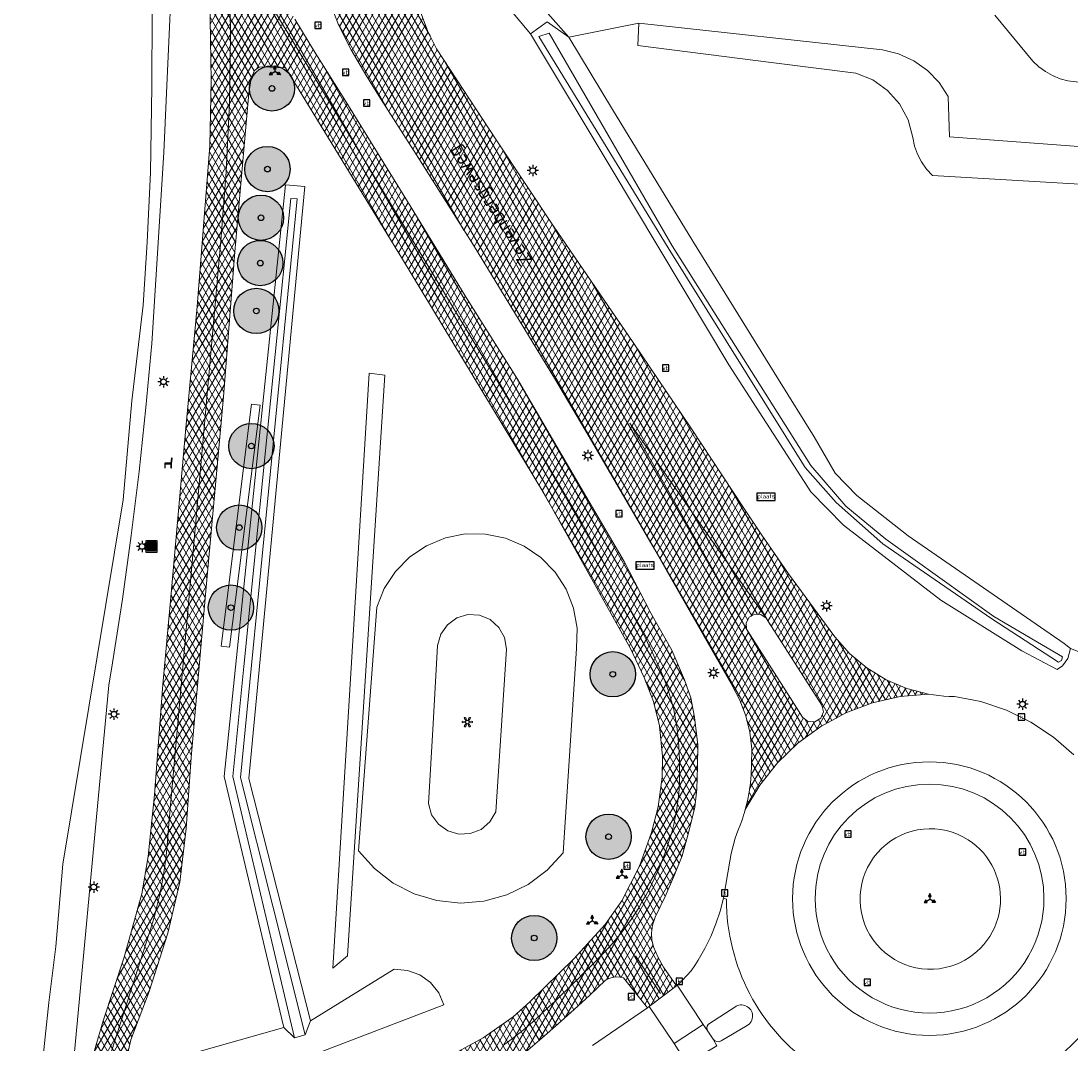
# Model space of a CAD drawing. Header units: metres. Extents: x 101608 to 104514, y 400798 to 405846.
# Tile 3 of 112: x 104313 to 104405, y 400854 to 400944. Entities that reach past the tile are written whole.
import ezdxf
from ezdxf.enums import TextEntityAlignment as Align

# ---------------------------------------------------------------- set-up
doc = ezdxf.new("R2010")
doc.units = ezdxf.units.M
for name, color, linetype, lineweight in [('B-WE-GR-BEPLANTING_CULTUUR_HEESTERS-GV', 90, 'Continuous', 18), ('B-WE-GR-BOOM-A', 63, 'Continuous', 25), ('B-WE-GR-BOOM-S', 90, 'Continuous', 25), ('B-WE-GR-GRAS-GV', 60, 'Continuous', 13), ('B-WE-IE-KUNSTOBJECT-S', 7, 'Continuous', 25), ('B-WE-IE-MEUBILAIR_WEGMEUBILAIR-S', 7, 'Continuous', 25), ('B-WE-IE-MEUBILAIR_WEGMEUBILAIR_VERKEERSBORD-S', 7, 'Continuous', 25), ('B-WE-KL-ET_LS_OV_LICHTMAST-S', 190, 'Continuous', 25), ('B-WE-OG-TERREIN_CULTUURSCHEIDING-GV', 7, 'Continuous', 18), ('B-WE-OG-TERREIN_ERF-GV', 7, 'Continuous', 18), ('B-WE-OG-TOPOGRAFIE-T18', 7, 'Continuous', 18), ('B-WE-OG-WATER_GREPPEL-GV', 160, 'Continuous', 18), ('B-WE-OG-WATER_MEER-GV', 140, 'Continuous', 18), ('B-WE-OG-WATER_SLOOT-GV', 120, 'Continuous', 18), ('B-WE-RI-GWA_KOLK-S', 30, 'Continuous', 25), ('B-WE-VH-GESLOTENVERHARDING_ASFALT-A-500', 12, 'Continuous', 18), ('B-WE-VH-KANTVERHARDING-G', 60, 'Continuous', 18), ('B-WE-VH-VERHARDING_GESLOTEN-GV', 252, 'Continuous', 18), ('B-WE-VH-VERHARDING_OPEN-GV', 252, 'Continuous', 18), ('B-WE-VW-MARKERING_PICTOGRAM-G', 7, 'Continuous', 18)]:
    doc.layers.add(name, color=color, linetype=linetype, lineweight=lineweight)
doc.styles.add('NLCS-ISO', font='NLCS-ISO.ttf')
doc.styles.add('NLCS-ISO-ANNOTATIVE-T25', font='NLCS-ISO.ttf', dxfattribs={"height": 2.5})
pattern_1 = [(60, (0, 0), (-0.4330127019, 0.25), []), (120, (0, 0), (-0.4330127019, -0.25), [])]

# ---------------------------------------------------------------- blocks, each defined once
blk = doc.blocks.new('SIE-WEG_AFVALBAK-SO')
at = {"linetype": 'ByBlock', "lineweight": -2}
h = blk.add_hatch(color=0, dxfattribs=at)
h.dxf.hatch_style = 1
h.paths.add_polyline_path([(-1.5, -1.5), (1.5, -1.5), (1.5, 1.5), (-1.5, 1.5)])
at = {"color": 0, "linetype": 'ByBlock', "lineweight": -2}
for points in [[(-2, -2), (2, -2), (2, 2), (-2, 2)], [(-1.5, -1.5), (1.5, -1.5), (1.5, 1.5), (-1.5, 1.5)]]:
    blk.add_lwpolyline(points, close=True, dxfattribs=at)
blk = doc.blocks.new('SIE-WEG_VERKEERSBORD-SO')
at = {"color": 0, "linetype": 'ByBlock', "lineweight": -2}
blk.add_lwpolyline([(-1.125, -1.125), (1.125, -1.125), (1.125, 1.125), (-1.125, 1.125)], close=True, dxfattribs=at)
at = {"color": 0, "linetype": 'ByBlock', "lineweight": -2, "style": 'NLCS-ISO'}
blk.add_text('vb', height=1.5, dxfattribs=at).set_placement((0, 0), align=Align.MIDDLE_CENTER)
blk = doc.blocks.new('SIE-WEG_VERKEERSBORD_WEGWIJZER-SO')
at = {"linetype": 'ByBlock', "lineweight": -2}
h = blk.add_hatch(color=0, dxfattribs=at)
h.dxf.hatch_style = 1
h.paths.add_polyline_path([(0.5, 1), (0, 2), (-0.5, 1)])
h = blk.add_hatch(color=0, dxfattribs=at)
h.dxf.hatch_style = 1
h.paths.add_polyline_path([(-1.38, -0.22), (-2, -1.15), (-0.88, -1.09)])
h = blk.add_hatch(color=0, dxfattribs=at)
h.dxf.hatch_style = 1
h.paths.add_polyline_path([(1.38, -0.22), (2, -1.15), (0.88, -1.09)])
at = {"color": 0, "linetype": 'ByBlock', "lineweight": -2}
for points in [[(-1.13, -0.65), (0, 0)], [(0, 1), (0, 0)], [(1.13, -0.65), (0, 0)]]:
    blk.add_lwpolyline(points, dxfattribs=at)
for points in [[(0.5, 1), (0, 2), (-0.5, 1)], [(-1.38, -0.22), (-2, -1.15), (-0.88, -1.09)], [(1.38, -0.22), (2, -1.15), (0.88, -1.09)]]:
    blk.add_lwpolyline(points, close=True, dxfattribs=at)
blk = doc.blocks.new('SIE-WEG_VERKEERSBORD_PLAATSNAAM-SO')
at = {"color": 0, "linetype": 'ByBlock', "lineweight": -2}
blk.add_lwpolyline([(-3.25, -1.25), (3.25, -1.25), (3.25, 1.25), (-3.25, 1.25)], close=True, dxfattribs=at)
at = {"color": 0, "linetype": 'ByBlock', "lineweight": -2, "style": 'NLCS-ISO'}
blk.add_text('plaats', height=1.5, dxfattribs=at).set_placement((0, 0.21), align=Align.MIDDLE_CENTER)
blk = doc.blocks.new('SKL-ET_OV_LICHTMAST-SO')
at = {"color": 0, "linetype": 'ByBlock', "lineweight": -2}
for points in [[(-1.25, 0), (-2, 0)], [(-1.41, 1.41), (-0.88, 0.88)], [(0, 2), (0, 1.25)], [(0.88, 0.88), (1.41, 1.41)], [(2, 0), (1.25, 0)], [(-1.41, -1.41), (-0.88, -0.88)], [(0, -1.25), (0, -2)], [(0.88, -0.88), (1.41, -1.41)]]:
    blk.add_lwpolyline(points, dxfattribs=at)
blk.add_circle((0, 0), 1, dxfattribs=at)
blk = doc.blocks.new('SRI-KOLK-SO')
at = {"color": 0, "linetype": 'ByBlock', "lineweight": -2}
blk.add_lwpolyline([(-1.125, -1.125), (1.125, -1.125), (1.125, 1.125), (-1.125, 1.125)], close=True, dxfattribs=at)
at = {"color": 0, "linetype": 'ByBlock', "lineweight": -2, "style": 'NLCS-ISO'}
blk.add_text('k', height=1.5, dxfattribs=at).set_placement((0, 0), align=Align.MIDDLE_CENTER)
blk = doc.blocks.new('SIE-KUNSTOBJECT-SO')
at = {"color": 0, "linetype": 'ByBlock', "lineweight": 18, "flags": 128}
blk.add_lwpolyline([(0.27, -0.73, 0.700208), (-0.27, -0.73), (-0.56, -1.53, -1), (-1.05, -1.25), (-0.5, -0.6, 0.700208), (-0.77, -0.13), (-1.6, -0.28, -1), (-1.6, 0.28), (-0.77, 0.13, 0.700208), (-0.5, 0.6), (-1.05, 1.25, -1), (-0.56, 1.53), (-0.27, 0.73, 0.700208), (0.27, 0.73), (0.56, 1.53, -1), (1.05, 1.25), (0.5, 0.6, 0.700208), (0.77, 0.13), (1.6, 0.28, -1), (1.6, -0.28), (0.77, -0.13, 0.700208), (0.5, -0.6), (1.05, -1.25, -1), (0.56, -1.53)], format="xyb", close=True, dxfattribs=at)
blk = doc.blocks.new('SIE-WEG_ZITBANK-SO')
at = {"color": 0, "linetype": 'ByBlock', "lineweight": -2}
blk.add_lwpolyline([(-0.91, -1.63), (-0.91, -0.2), (1.09, -0.2), (1.09, -1.63), (1.29, -1.63), (1.29, -0.21), (1.54, 1.78), (1.33, 1.78), (1.11, 0), (-1.11, 0), (-1.11, -1.63)], close=True, dxfattribs=at)
blk = doc.blocks.new('SGR-BOOM_01-SO')
at = {"layer": 'B-WE-GR-BOOM-A'}
h = blk.add_hatch(color=256, dxfattribs=at)
h.dxf.hatch_style = 1
edge = h.paths.add_edge_path()
edge.add_arc((0, 0), 2, 0, 360)
at = {"color": 0, "linetype": 'ByBlock', "lineweight": -2}
for radius in [2, 0.25]:
    blk.add_circle((0, 0), radius, dxfattribs=at)

msp = doc.modelspace()

# ---------------------------------------------------------------- hatches: boundary and pattern name
at = {"layer": 'B-WE-VH-GESLOTENVERHARDING_ASFALT-A-500'}
h = msp.add_hatch(dxfattribs=at)
h.set_pattern_fill('AVH-ASFALT-SOD', color=256, scale=0.5, pattern_type=2)
h.set_pattern_definition(pattern_1)
h.paths.add_polyline_path([(104332.446, 400972.314), (104332.7, 400978.804), (104329.346, 400979.141), (104329.233, 400976.799), (104329.094, 400971.835), (104328.919, 400966.967), (104329.048, 400956.721), (104329.297, 400946.013), (104329.41, 400938.692), (104329.297, 400932.958), (104328.176, 400918.776), (104327.168, 400908.029), (104325.844, 400893.113), (104325.155, 400885.385), (104324.401, 400875.644), (104323.842, 400870.201), (104323.284, 400866.905), (104321.727, 400861.338), (104319.886, 400855.699), (104318.893, 400852.279), (104321.673, 400851.173), (104322.313, 400854.029), (104323.946, 400858.29), (104325.59, 400863.438), (104326.662, 400867.957), (104327.199, 400872.691), (104327.638, 400878.955), (104328.907, 400893.354), (104330.512, 400910.785), (104331.51, 400923.605), (104332.733, 400937.593), (104332.951, 400938.915), (104333.229, 400939.605), (104333.66, 400939.904), (104333.93, 400939.938), (104335.98, 400939.854), (104346.218, 400923.085), (104358.78, 400902.278), (104366.441, 400888.563), (104367.646, 400886.016), (104368.476, 400883.899), (104368.99, 400881.761), (104369.276, 400879.034), (104369.231, 400877.207), (104368.894, 400874.604), (104368.307, 400872.335), (104367.236, 400869.36), (104365.683, 400866.291), (104364.21, 400864.2), (104361.435, 400861.188), (104357.544, 400857.389), (104356.068, 400856.066), (104353.434, 400854.207), (104349.727, 400852.163), (104345.553, 400850.316), (104341.012, 400848.48), (104336.549, 400846.938), (104332.971, 400845.972), (104329.005, 400845.208), (104323.178, 400844.383), (104323.561, 400841.123), (104326.533, 400841.628), (104329.494, 400842.195), (104332.442, 400842.825), (104335.376, 400843.517), (104338.295, 400844.27), (104341.169, 400845.239), (104344.01, 400846.301), (104346.815, 400847.454), (104349.582, 400848.697), (104352.307, 400850.029), (104353.323, 400850.533), (104354.318, 400851.078), (104355.29, 400851.662), (104356.238, 400852.286), (104357.16, 400852.947), (104358.607, 400854.179), (104360.04, 400855.429), (104361.457, 400856.696), (104362.86, 400857.98), (104364.246, 400859.281), (104364.538, 400859.438), (104364.853, 400859.54), (104365.181, 400859.585), (104365.512, 400859.571), (104365.835, 400859.498), (104367.93, 400856.861), (104368.093, 400856.983), (104370.491, 400858.784), (104369.35, 400860.44), (104368.875, 400861.298), (104368.48, 400862.246), (104368.317, 400862.868), (104368.291, 400863.431), (104368.392, 400864.14), (104368.615, 400864.859), (104369.503, 400866.686), (104370.332, 400868.592), (104371.004, 400870.272), (104371.598, 400872.421), (104372.124, 400874.577), (104372.29, 400876.164), (104372.37, 400878.166), (104372.371, 400880.069), (104372.087, 400882.526), (104371.754, 400884.218), (104371.208, 400885.802), (104370.083, 400888.424), (104368.243, 400891.692), (104365.874, 400896.251), (104362.801, 400901.521), (104359.681, 400906.865), (104356.452, 400912.352), (104351.945, 400919.576), (104347.225, 400927.269), (104344.338, 400931.959), (104341.3, 400936.878), (104338.655, 400941.067), (104336.793, 400944.13), (104335.322, 400946.946), (104334.097, 400949.722), (104333.214, 400952.127), (104332.757, 400953.438), (104332.592, 400954.427), (104332.407, 400955.378), (104332.295, 400956.872), (104332.217, 400962.007), (104332.31, 400967.199)])
h = msp.add_hatch(dxfattribs=at)
h.set_pattern_fill('AVH-ASFALT-SOD', color=256, scale=0.5, pattern_type=2)
h.set_pattern_definition(pattern_1)
h.paths.add_polyline_path([(104383.319, 400883.585), (104383.473, 400882.989), (104383.246, 400882.416), (104382.725, 400882.088), (104382.11, 400882.13), (104381.639, 400882.527), (104380.567, 400884.199), (104376.798, 400890.097), (104376.696, 400890.304), (104376.664, 400890.853), (104376.93, 400891.334), (104377.412, 400891.598), (104377.961, 400891.564), (104378.406, 400891.242)], flags=16)
h.paths.add_polyline_path([(104354.566, 400933.495), (104349.32, 400941.523), (104348.556, 400943.062), (104347.824, 400945.013), (104347.215, 400947.068), (104346.662, 400949.123), (104346.194, 400951.177), (104345.814, 400953.195), (104345.591, 400955.033), (104345.499, 400956.54), (104345.482, 400957.888), (104346, 400964.928), (104346.453, 400970.865), (104347.096, 400977.356), (104346.821, 400977.384), (104343.987, 400977.669), (104340.936, 400977.976), (104340.694, 400978), (104339.24, 400963.742), (104338.745, 400957.325), (104338.482, 400952.317), (104338.57, 400950.908), (104338.884, 400949.016), (104339.314, 400947.365), (104339.895, 400945.65), (104340.668, 400943.65), (104341.782, 400941.429), (104343.064, 400939.23), (104344.378, 400937.126), (104347.746, 400931.836), (104352.567, 400924.174), (104359.832, 400912.309), (104362.792, 400907.269), (104368.55, 400897.34), (104370.336, 400894.238), (104375.412, 400885.309), (104376.097, 400884), (104376.618, 400882.618), (104376.968, 400881.183), (104377.141, 400879.716), (104377.135, 400878.239), (104377.097, 400877.455), (104377.021, 400876.673), (104376.908, 400875.896), (104376.758, 400875.125), (104376.571, 400874.362), (104377.852, 400876.519), (104379.411, 400878.484), (104381.221, 400880.221), (104383.249, 400881.698), (104385.456, 400882.889), (104387.805, 400883.771), (104390.25, 400884.329), (104392.749, 400884.553), (104390.828, 400885.049), (104389.002, 400885.823), (104387.311, 400886.859), (104385.791, 400888.134), (104384.477, 400889.62), (104380.38, 400895.171), (104378.042, 400898.577), (104376.381, 400901.057), (104371.778, 400908.068), (104366.687, 400915.577), (104359.646, 400925.848)])

# ---------------------------------------------------------------- linework, layer by layer
at = {"layer": 'B-WE-GR-BEPLANTING_CULTUUR_HEESTERS-GV', "flags": 128}
msp.add_lwpolyline([(104415.624, 400929.013), (104393.098, 400930.347), (104392.573, 400930.907), (104392.129, 400931.533), (104391.775, 400932.214), (104391.516, 400932.936), (104391.357, 400933.687), (104390.951, 400935.237), (104390.197, 400936.65), (104389.136, 400937.85), (104387.825, 400938.771), (104386.336, 400939.363), (104379.084, 400940.282), (104367.082, 400941.805), (104367.176, 400943.777), (104360.983, 400942.536), (104364.838, 400936.161), (104371.941, 400924.525), (104379.504, 400912.333), (104382.648, 400907.254), (104384.519, 400904.05), (104386.434, 400902.09), (104390.944, 400898.517), (104404.731, 400889.018), (104405.284, 400888.569), (104412.991, 400885.515)], dxfattribs=at)
at = {"layer": 'B-WE-GR-BEPLANTING_CULTUUR_HEESTERS-GV'}
for points in [[(104396.255, 400871.687, 1.565907), (104394.736, 400860.534)], [(104394.736, 400860.534, 0.638673), (104396.255, 400871.687)]]:
    msp.add_lwpolyline(points, format="xyb", dxfattribs=at)
at = {"layer": 'B-WE-GR-GRAS-GV', "flags": 128}
msp.add_lwpolyline([(104398.622, 400944.484), (104401.96, 400940.421), (104402.487, 400939.928), (104403.069, 400939.504), (104403.7, 400939.153), (104404.368, 400938.882), (104405.064, 400938.695), (104463.075, 400931.69)], dxfattribs=at)
at = {"layer": 'B-WE-OG-TERREIN_CULTUURSCHEIDING-GV', "flags": 128}
for points in [[(104325.999, 400949.263), (104325.57, 400939.587), (104325.25, 400932.38), (104324.189, 400915.513), (104323.661, 400909.854), (104323.05, 400904.203), (104322.355, 400898.563), (104321.576, 400892.933), (104320.713, 400887.315), (104320.39, 400885.34), (104316.591, 400844.785)], [(104318.893, 400852.279), (104319.886, 400855.699), (104321.727, 400861.338), (104323.284, 400866.905), (104323.842, 400870.201), (104324.401, 400875.644), (104325.155, 400885.385), (104325.844, 400893.113), (104327.168, 400908.029), (104328.176, 400918.776), (104329.297, 400932.958), (104329.41, 400938.692), (104329.297, 400946.013)], [(104349.727, 400852.163), (104353.434, 400854.207), (104356.068, 400856.066), (104357.544, 400857.389), (104361.435, 400861.188), (104364.21, 400864.2), (104365.683, 400866.291), (104367.236, 400869.36), (104368.307, 400872.335), (104368.894, 400874.604), (104369.231, 400877.207), (104369.276, 400879.034), (104368.99, 400881.761), (104368.476, 400883.899), (104367.646, 400886.016), (104366.441, 400888.563), (104358.78, 400902.278), (104346.218, 400923.085), (104335.98, 400939.854), (104333.93, 400939.938), (104333.66, 400939.904), (104333.229, 400939.605), (104332.951, 400938.915), (104332.733, 400937.593), (104331.51, 400923.605), (104330.512, 400910.785), (104328.907, 400893.354), (104327.638, 400878.955), (104327.199, 400872.691), (104326.662, 400867.957), (104325.59, 400863.438), (104323.946, 400858.29), (104322.313, 400854.029), (104321.673, 400851.173)], [(104321.826, 400851.143), (104335.843, 400855.102), (104334.315, 400861.514), (104330.56, 400877.275), (104335.982, 400929.5), (104337.689, 400929.378), (104333.978, 400890.111), (104332.747, 400877.094), (104338.172, 400855.714), (104345.584, 400860.26), (104346.74, 400860.162), (104347.83, 400859.761), (104348.774, 400859.086), (104349.505, 400858.186), (104349.972, 400857.123), (104331.112, 400849.917)]]:
    msp.add_lwpolyline(points, dxfattribs=at)
for points in [[(104337.689, 400929.378), (104335.982, 400929.5), (104330.56, 400877.275), (104334.315, 400861.514), (104335.843, 400855.102), (104336.775, 400854.212), (104335.009, 400861.675), (104331.317, 400877.276), (104332.293, 400886.988), (104336.443, 400928.304), (104337.002, 400928.276), (104332.007, 400877.194), (104337.725, 400854.468), (104338.172, 400855.714), (104332.747, 400877.094), (104333.978, 400890.111)], [(104332.007, 400877.194), (104337.002, 400928.276), (104336.443, 400928.304), (104332.293, 400886.988), (104331.317, 400877.276), (104335.009, 400861.675), (104336.775, 400854.212), (104337.725, 400854.468)], [(104343.373, 400912.89), (104344.743, 400912.699), (104341.445, 400861.457), (104340.149, 400860.359)], [(104331.047, 400888.688), (104330.308, 400888.781), (104332.989, 400910.143), (104333.728, 400910.05)], [(104333.728, 400910.05), (104332.989, 400910.143), (104330.308, 400888.781), (104331.047, 400888.688)], [(104344.033, 400892.221), (104344.704, 400893.884), (104345.69, 400895.381), (104346.952, 400896.655), (104348.44, 400897.654), (104350.097, 400898.34), (104351.856, 400898.685), (104353.649, 400898.676), (104355.405, 400898.314), (104357.055, 400897.611), (104358.533, 400896.597), (104359.783, 400895.312), (104360.754, 400893.804), (104361.408, 400892.135), (104361.72, 400890.369), (104361.677, 400888.577), (104360.495, 400870.534), (104359.077, 400868.997), (104357.4, 400867.748), (104355.52, 400866.831), (104353.504, 400866.276), (104351.42, 400866.103), (104349.34, 400866.318), (104347.335, 400866.914), (104345.475, 400867.87), (104343.823, 400869.152), (104342.437, 400870.718)], [(104360.495, 400870.534), (104361.677, 400888.577), (104361.72, 400890.369), (104361.408, 400892.135), (104360.754, 400893.804), (104359.783, 400895.312), (104358.533, 400896.597), (104357.055, 400897.611), (104355.405, 400898.314), (104353.649, 400898.676), (104351.856, 400898.685), (104350.097, 400898.34), (104348.44, 400897.654), (104346.952, 400896.655), (104345.69, 400895.381), (104344.704, 400893.884), (104344.033, 400892.221), (104342.437, 400870.718), (104343.823, 400869.152), (104345.475, 400867.87), (104347.335, 400866.914), (104349.34, 400866.318), (104351.42, 400866.103), (104353.504, 400866.276), (104355.52, 400866.831), (104357.4, 400867.748), (104359.077, 400868.997)], [(104355.482, 400888.529), (104355.315, 400889.54), (104354.821, 400890.439), (104354.058, 400891.123), (104353.11, 400891.514), (104352.086, 400891.568), (104351.103, 400891.279), (104350.271, 400890.68), (104349.685, 400889.839), (104349.412, 400888.851), (104349.006, 400881.917), (104348.594, 400874.877), (104348.883, 400873.9), (104349.474, 400873.071), (104350.302, 400872.479), (104351.279, 400872.189), (104352.296, 400872.232), (104353.244, 400872.605), (104354.019, 400873.266), (104354.537, 400874.143)], [(104348.594, 400874.877), (104349.006, 400881.917), (104349.412, 400888.851), (104349.685, 400889.839), (104350.271, 400890.68), (104351.103, 400891.279), (104352.086, 400891.568), (104353.11, 400891.514), (104354.058, 400891.123), (104354.821, 400890.439), (104355.315, 400889.54), (104355.482, 400888.529), (104354.537, 400874.143), (104354.019, 400873.266), (104353.244, 400872.605), (104352.296, 400872.232), (104351.279, 400872.189), (104350.302, 400872.479), (104349.474, 400873.071), (104348.883, 400873.9)], [(104349.972, 400857.123), (104349.505, 400858.186), (104348.774, 400859.086), (104347.83, 400859.761), (104346.74, 400860.162), (104345.584, 400860.26), (104338.172, 400855.714), (104337.725, 400854.468), (104336.775, 400854.212), (104335.843, 400855.102), (104321.826, 400851.143), (104321.211, 400848.88), (104320.603, 400846.239), (104320.588, 400845.257), (104322.164, 400845.443), (104323.041, 400845.547), (104324.144, 400845.677), (104326.01, 400847.967), (104331.112, 400849.917)]]:
    msp.add_lwpolyline(points, close=True, dxfattribs=at)
at = {"layer": 'B-WE-OG-TERREIN_CULTUURSCHEIDING-GV'}
for points in [[(104402.945, 400866.497, 1), (104382.739, 400866.497)], [(104394.736, 400860.534, -1.565907), (104396.255, 400871.687)], [(104396.255, 400871.687, -0.638673), (104394.736, 400860.534)], [(104382.739, 400866.497, 1.000099), (104402.945, 400866.497)], [(104408.264, 400857.23, -0.353839), (104387.127, 400849.439)]]:
    msp.add_lwpolyline(points, format="xyb", dxfattribs=at)
at = {"layer": 'B-WE-OG-TERREIN_ERF-GV'}
for points in [[(104357.765, 400946.226), (104360.983, 400942.536), (104367.176, 400943.777), (104388.684, 400941.429), (104390.112, 400941.067), (104391.449, 400940.451), (104392.652, 400939.601), (104393.68, 400938.546), (104394.498, 400937.321), (104394.609, 400933.759), (104429.599, 400931.117), (104463.174, 400928.582)], [(104405.064, 400938.695), (104404.368, 400938.882), (104403.7, 400939.153), (104403.069, 400939.504), (104402.487, 400939.928), (104401.96, 400940.421), (104398.622, 400944.484)]]:
    msp.add_lwpolyline(points, dxfattribs=at)
at = {"layer": 'B-WE-OG-TERREIN_ERF-GV', "flags": 128}
msp.add_lwpolyline([(104463.075, 400931.69), (104405.064, 400938.695)], dxfattribs=at)
at = {"layer": 'B-WE-OG-WATER_GREPPEL-GV', "flags": 128}
for points in [[(104352.422, 400953.016), (104351.087, 400955.242), (104350.989, 400957.313), (104351.476, 400962.894), (104348.67, 400963.097), (104348.266, 400959.688), (104348.022, 400957.966), (104348.114, 400956.23), (104348.538, 400954.544), (104349.278, 400952.97), (104350.308, 400951.569), (104357.613, 400942.836), (104359.082, 400943.897), (104360.983, 400942.536), (104357.765, 400946.226)], [(104359.245, 400942.889), (104358.346, 400942.597), (104369.762, 400923.937), (104381.862, 400904.546), (104384.61, 400901.478), (104388.72, 400897.821), (104398.338, 400891.188), (104404.226, 400887.367), (104404.494, 400887.509), (104404.59, 400887.854), (104398.519, 400891.415), (104388.971, 400898.232), (104385.452, 400901.15), (104382.353, 400904.721), (104370.117, 400924.119)]]:
    msp.add_lwpolyline(points, close=True, dxfattribs=at)
at = {"layer": 'B-WE-OG-WATER_GREPPEL-GV'}
msp.add_lwpolyline([(104367.176, 400943.777), (104367.082, 400941.805), (104379.084, 400940.282), (104386.336, 400939.363), (104387.825, 400938.771), (104389.136, 400937.85), (104390.197, 400936.65), (104390.951, 400935.237), (104391.357, 400933.687), (104391.516, 400932.936), (104391.775, 400932.214), (104392.129, 400931.533), (104392.573, 400930.907), (104393.098, 400930.347), (104415.624, 400929.013), (104415.759, 400929.014), (104419.167, 400929.042), (104420.563, 400926.974), (104429.308, 400926.761), (104460.439, 400926.001), (104458.015, 400905.394), (104455.849, 400887.499), (104464.503, 400887.008)], dxfattribs=at)
at = {"layer": 'B-WE-OG-WATER_GREPPEL-GV', "flags": 128}
msp.add_lwpolyline([(104463.174, 400928.582), (104429.599, 400931.117), (104394.609, 400933.759), (104394.498, 400937.321), (104393.68, 400938.546), (104392.652, 400939.601), (104391.449, 400940.451), (104390.112, 400941.067), (104388.684, 400941.429), (104367.176, 400943.777)], dxfattribs=at)
at = {"layer": 'B-WE-OG-WATER_MEER-GV', "flags": 128}
for points in [[(104324.07, 400930.6), (104324.18, 400938.2), (104324.189, 400939.52), (104324.24, 400947.31), (104324.21, 400952.22), (104324.02, 400959.53), (104323.72, 400963.849), (104323.649, 400968.569), (104324.05, 400979.674), (104324.105, 400981.206), (104325.611, 401000.48), (104325.958, 401005.602), (104312.456, 401006.194), (104311.771, 401002.502), (104310.825, 401000.845), (104309.743, 400999.273)], [(104300.062, 400848.523), (104314.44, 400851.21), (104315.08, 400857.32), (104315.69, 400862.28), (104316.308, 400869.53), (104321.66, 400901.71), (104322.42, 400910.43), (104323.42, 400918.88), (104323.76, 400924.45), (104324.07, 400930.6)]]:
    msp.add_lwpolyline(points, dxfattribs=at)
at = {"layer": 'B-WE-OG-WATER_SLOOT-GV', "flags": 128}
msp.add_lwpolyline([(104324.24, 400947.31), (104324.189, 400939.52), (104324.18, 400938.2), (104324.07, 400930.6), (104323.76, 400924.45), (104323.42, 400918.88), (104322.42, 400910.43), (104321.66, 400901.71), (104316.308, 400869.53), (104315.69, 400862.28), (104315.08, 400857.32), (104314.44, 400851.21), (104314.613, 400844.552), (104316.591, 400844.785), (104320.39, 400885.34), (104320.713, 400887.315), (104321.576, 400892.933), (104322.355, 400898.563), (104323.05, 400904.203), (104323.661, 400909.854), (104324.189, 400915.513), (104325.25, 400932.38), (104325.57, 400939.587), (104325.999, 400949.263)], dxfattribs=at)
for points in [[(104364.838, 400936.161), (104360.983, 400942.536), (104359.082, 400943.897), (104357.613, 400942.836), (104364.743, 400930.983), (104375.114, 400913.632), (104382.366, 400902.397), (104385.256, 400899.45), (104393.851, 400892.833), (104401.002, 400888.362), (104404.118, 400886.72), (104404.581, 400887.056), (104405.054, 400887.684), (104405.284, 400888.569), (104404.731, 400889.018), (104390.944, 400898.517), (104386.434, 400902.09), (104384.519, 400904.05), (104382.648, 400907.254), (104379.504, 400912.333), (104371.941, 400924.525)], [(104370.117, 400924.119), (104382.353, 400904.721), (104385.452, 400901.15), (104388.971, 400898.232), (104398.519, 400891.415), (104404.59, 400887.854), (104404.494, 400887.509), (104404.226, 400887.367), (104398.338, 400891.188), (104388.72, 400897.821), (104384.61, 400901.478), (104381.862, 400904.546), (104369.762, 400923.937), (104358.346, 400942.597), (104359.245, 400942.889)], [(104343.373, 400912.89), (104340.149, 400860.359), (104341.445, 400861.457), (104344.743, 400912.699)]]:
    msp.add_lwpolyline(points, close=True, dxfattribs=at)
at = {"layer": 'B-WE-VH-KANTVERHARDING-G', "flags": 128}
for points in [[(104329.297, 400946.013), (104329.41, 400938.692), (104329.297, 400932.958), (104328.176, 400918.776), (104327.168, 400908.029), (104325.844, 400893.113), (104325.155, 400885.385), (104324.401, 400875.644), (104323.842, 400870.201), (104323.284, 400866.905), (104321.727, 400861.338), (104319.886, 400855.699), (104318.893, 400852.279)], [(104339.895, 400945.65), (104340.668, 400943.65), (104341.782, 400941.429), (104343.064, 400939.23), (104344.378, 400937.126), (104347.746, 400931.836), (104352.567, 400924.174), (104359.832, 400912.309), (104362.792, 400907.269), (104368.55, 400897.34), (104370.336, 400894.238), (104375.412, 400885.309), (104376.097, 400884), (104376.618, 400882.618), (104376.968, 400881.183), (104377.141, 400879.716), (104377.135, 400878.239), (104377.097, 400877.455), (104377.021, 400876.673), (104376.908, 400875.896), (104376.758, 400875.125), (104376.571, 400874.362), (104377.852, 400876.519), (104379.411, 400878.484), (104381.221, 400880.221), (104383.249, 400881.698), (104385.456, 400882.889), (104387.805, 400883.771), (104390.25, 400884.329), (104392.749, 400884.553), (104390.828, 400885.049), (104389.002, 400885.823), (104387.311, 400886.859), (104385.791, 400888.134), (104384.477, 400889.62), (104380.38, 400895.171), (104378.042, 400898.577), (104376.381, 400901.057), (104371.778, 400908.068), (104366.687, 400915.577), (104359.646, 400925.848), (104354.566, 400933.495), (104349.32, 400941.523), (104348.556, 400943.062), (104347.824, 400945.013)], [(104357.16, 400852.947), (104358.607, 400854.179), (104360.04, 400855.429), (104361.457, 400856.696), (104362.86, 400857.98), (104364.246, 400859.281), (104364.538, 400859.438), (104364.853, 400859.54), (104365.181, 400859.585), (104365.512, 400859.571), (104365.835, 400859.498), (104367.93, 400856.861), (104368.093, 400856.983), (104370.491, 400858.784), (104369.35, 400860.44), (104368.875, 400861.298), (104368.48, 400862.246), (104368.317, 400862.868), (104368.291, 400863.431), (104368.392, 400864.14), (104368.615, 400864.859), (104369.503, 400866.686), (104370.332, 400868.592), (104371.004, 400870.272), (104371.598, 400872.421), (104372.124, 400874.577), (104372.29, 400876.164), (104372.37, 400878.166), (104372.371, 400880.069), (104372.087, 400882.526), (104371.754, 400884.218), (104371.208, 400885.802), (104370.083, 400888.424), (104368.243, 400891.692), (104365.874, 400896.251), (104362.801, 400901.521), (104359.681, 400906.865), (104356.452, 400912.352), (104351.945, 400919.576), (104347.225, 400927.269), (104344.338, 400931.959), (104341.3, 400936.878), (104338.655, 400941.067), (104336.793, 400944.13)], [(104321.673, 400851.173), (104322.313, 400854.029), (104323.946, 400858.29), (104325.59, 400863.438), (104326.662, 400867.957), (104327.199, 400872.691), (104327.638, 400878.955), (104328.907, 400893.354), (104330.512, 400910.785), (104331.51, 400923.605), (104332.733, 400937.593), (104332.951, 400938.915), (104333.229, 400939.605), (104333.66, 400939.904), (104333.93, 400939.938), (104335.98, 400939.854), (104346.218, 400923.085), (104358.78, 400902.278), (104366.441, 400888.563), (104367.646, 400886.016), (104368.476, 400883.899), (104368.99, 400881.761), (104369.276, 400879.034), (104369.231, 400877.207), (104368.894, 400874.604), (104368.307, 400872.335), (104367.236, 400869.36), (104365.683, 400866.291), (104364.21, 400864.2), (104361.435, 400861.188), (104357.544, 400857.389), (104356.068, 400856.066), (104353.434, 400854.207), (104349.727, 400852.163)]]:
    msp.add_lwpolyline(points, dxfattribs=at)
msp.add_lwpolyline([(104383.319, 400883.585), (104383.473, 400882.989), (104383.246, 400882.416), (104382.725, 400882.088), (104382.11, 400882.13), (104381.639, 400882.527), (104380.567, 400884.199), (104376.798, 400890.097), (104376.696, 400890.304), (104376.664, 400890.853), (104376.93, 400891.334), (104377.412, 400891.598), (104377.961, 400891.564), (104378.406, 400891.242)], close=True, dxfattribs=at)
at = {"layer": 'B-WE-VH-VERHARDING_GESLOTEN-GV', "flags": 128}
for points in [[(104329.297, 400946.013), (104329.41, 400938.692), (104329.297, 400932.958), (104328.176, 400918.776), (104327.168, 400908.029), (104325.844, 400893.113), (104325.155, 400885.385), (104324.401, 400875.644), (104323.842, 400870.201), (104323.284, 400866.905), (104321.727, 400861.338), (104319.886, 400855.699), (104318.893, 400852.279)], [(104339.895, 400945.65), (104340.668, 400943.65), (104341.782, 400941.429), (104343.064, 400939.23), (104344.378, 400937.126), (104347.746, 400931.836), (104352.567, 400924.174), (104359.832, 400912.309), (104362.792, 400907.269), (104368.55, 400897.34), (104370.336, 400894.238), (104375.412, 400885.309), (104376.097, 400884), (104376.618, 400882.618), (104376.968, 400881.183), (104377.141, 400879.716), (104377.135, 400878.239), (104377.097, 400877.455), (104377.021, 400876.673), (104376.908, 400875.896), (104376.758, 400875.125), (104376.571, 400874.362), (104377.852, 400876.519), (104379.411, 400878.484), (104381.221, 400880.221), (104383.249, 400881.698), (104385.456, 400882.889), (104387.805, 400883.771), (104390.25, 400884.329), (104392.749, 400884.553), (104390.828, 400885.049), (104389.002, 400885.823), (104387.311, 400886.859), (104385.791, 400888.134), (104384.477, 400889.62), (104380.38, 400895.171), (104378.042, 400898.577), (104376.381, 400901.057), (104371.778, 400908.068), (104366.687, 400915.577), (104359.646, 400925.848), (104354.566, 400933.495), (104349.32, 400941.523), (104348.556, 400943.062), (104347.824, 400945.013)], [(104357.16, 400852.947), (104358.607, 400854.179), (104360.04, 400855.429), (104361.457, 400856.696), (104362.86, 400857.98), (104364.246, 400859.281), (104364.538, 400859.438), (104364.853, 400859.54), (104365.181, 400859.585), (104365.512, 400859.571), (104365.835, 400859.498), (104367.93, 400856.861), (104368.093, 400856.983), (104370.491, 400858.784), (104369.35, 400860.44), (104368.875, 400861.298), (104368.48, 400862.246), (104368.317, 400862.868), (104368.291, 400863.431), (104368.392, 400864.14), (104368.615, 400864.859), (104369.503, 400866.686), (104370.332, 400868.592), (104371.004, 400870.272), (104371.598, 400872.421), (104372.124, 400874.577), (104372.29, 400876.164), (104372.37, 400878.166), (104372.371, 400880.069), (104372.087, 400882.526), (104371.754, 400884.218), (104371.208, 400885.802), (104370.083, 400888.424), (104368.243, 400891.692), (104365.874, 400896.251), (104362.801, 400901.521), (104359.681, 400906.865), (104356.452, 400912.352), (104351.945, 400919.576), (104347.225, 400927.269), (104344.338, 400931.959), (104341.3, 400936.878), (104338.655, 400941.067), (104336.793, 400944.13)], [(104321.673, 400851.173), (104322.313, 400854.029), (104323.946, 400858.29), (104325.59, 400863.438), (104326.662, 400867.957), (104327.199, 400872.691), (104327.638, 400878.955), (104328.907, 400893.354), (104330.512, 400910.785), (104331.51, 400923.605), (104332.733, 400937.593), (104332.951, 400938.915), (104333.229, 400939.605), (104333.66, 400939.904), (104333.93, 400939.938), (104335.98, 400939.854), (104346.218, 400923.085), (104358.78, 400902.278), (104366.441, 400888.563), (104367.646, 400886.016), (104368.476, 400883.899), (104368.99, 400881.761), (104369.276, 400879.034), (104369.231, 400877.207), (104368.894, 400874.604), (104368.307, 400872.335), (104367.236, 400869.36), (104365.683, 400866.291), (104364.21, 400864.2), (104361.435, 400861.188), (104357.544, 400857.389), (104356.068, 400856.066), (104353.434, 400854.207), (104349.727, 400852.163)], [(104395.033, 400884.341), (104394.574, 400884.352), (104394.115, 400884.379), (104393.658, 400884.421), (104393.202, 400884.479), (104392.749, 400884.553), (104390.25, 400884.329), (104387.805, 400883.771), (104385.456, 400882.889), (104383.249, 400881.698), (104381.221, 400880.221), (104379.411, 400878.484), (104377.852, 400876.519), (104376.571, 400874.362), (104376.501, 400874.111), (104376.427, 400873.862), (104376.349, 400873.614), (104376.268, 400873.367), (104376.182, 400873.121), (104375.919, 400872.476), (104375.689, 400871.818), (104375.491, 400871.15), (104375.327, 400870.473), (104375.196, 400869.789), (104374.658, 400866.546), (104374.916, 400866.44)], [(104405.571, 400879.186), (104403.775, 400880.76), (104401.788, 400882.083), (104399.643, 400883.133), (104397.378, 400883.89), (104395.033, 400884.341)], [(104374.916, 400866.44), (104374.658, 400866.546), (104374.353, 400865.395), (104373.975, 400864.266), (104373.525, 400863.163), (104373.006, 400862.092), (104372.419, 400861.056), (104372.116, 400860.583), (104371.784, 400860.13), (104371.427, 400859.697), (104371.043, 400859.287), (104370.636, 400858.9), (104370.566, 400858.844), (104370.491, 400858.784), (104368.093, 400856.983), (104370.287, 400853.692), (104372.868, 400855.368), (104373.262, 400854.806), (104373.2, 400854.944), (104373.185, 400855.095), (104373.219, 400855.243), (104373.298, 400855.372), (104373.414, 400855.47), (104375.655, 400856.923)], [(104370.652, 400853.145), (104370.287, 400853.692), (104368.093, 400856.983), (104367.93, 400856.861), (104363.091, 400853.532)], [(104376.73, 400855.279), (104374.441, 400853.935)], [(104373.752, 400854.081), (104374.067, 400853.507), (104371.436, 400851.949), (104373.609, 400848.704), (104376.459, 400850.156)]]:
    msp.add_lwpolyline(points, dxfattribs=at)
for points in [[(104383.319, 400883.585), (104383.473, 400882.989), (104383.246, 400882.416), (104382.725, 400882.088), (104382.11, 400882.13), (104381.639, 400882.527), (104380.567, 400884.199), (104376.798, 400890.097), (104376.696, 400890.304), (104376.664, 400890.853), (104376.93, 400891.334), (104377.412, 400891.598), (104377.961, 400891.564), (104378.406, 400891.242)], [(104374.067, 400853.507), (104373.752, 400854.081), (104373.262, 400854.806), (104372.868, 400855.368), (104370.287, 400853.692), (104370.652, 400853.145), (104371.022, 400852.577), (104371.436, 400851.949)]]:
    msp.add_lwpolyline(points, close=True, dxfattribs=at)
at = {"layer": 'B-WE-VH-VERHARDING_GESLOTEN-GV'}
for points in [[(104380.752, 400866.493, -1), (104404.906, 400866.493)], [(104374.916, 400866.44, 0.247285), (104382.673, 400851.668)], [(104382.673, 400851.668, -0.247285), (104374.916, 400866.44)], [(104404.906, 400866.493, -0.999917), (104380.752, 400866.493)], [(104375.655, 400856.923, -1.050689), (104376.73, 400855.279)], [(104387.127, 400849.439, 0.353839), (104408.264, 400857.23)], [(104374.441, 400853.935, -0.409067), (104373.752, 400854.081)]]:
    msp.add_lwpolyline(points, format="xyb", dxfattribs=at)
at = {"layer": 'B-WE-VH-VERHARDING_OPEN-GV', "flags": 128}
msp.add_lwpolyline([(104378.406, 400891.242), (104377.961, 400891.564), (104377.412, 400891.598), (104376.93, 400891.334), (104376.664, 400890.853), (104376.696, 400890.304), (104376.798, 400890.097), (104380.567, 400884.199), (104381.639, 400882.527), (104382.11, 400882.13), (104382.725, 400882.088), (104383.246, 400882.416), (104383.473, 400882.989), (104383.319, 400883.585)], close=True, dxfattribs=at)
at = {"layer": 'B-WE-VH-VERHARDING_OPEN-GV'}
for points in [[(104404.906, 400866.493, 1), (104380.752, 400866.493)], [(104382.739, 400866.497, -1), (104402.945, 400866.497)], [(104380.752, 400866.493, 0.999917), (104404.906, 400866.493)], [(104402.945, 400866.497, -1.000099), (104382.739, 400866.497)], [(104376.73, 400855.279, 1.050689), (104375.655, 400856.923)], [(104373.752, 400854.081, 0.409067), (104374.441, 400853.935)]]:
    msp.add_lwpolyline(points, format="xyb", dxfattribs=at)
at = {"layer": 'B-WE-VH-VERHARDING_OPEN-GV', "flags": 128}
for points in [[(104375.655, 400856.923), (104373.414, 400855.47), (104373.298, 400855.372), (104373.219, 400855.243), (104373.185, 400855.095), (104373.2, 400854.944), (104373.262, 400854.806), (104373.752, 400854.081)], [(104374.441, 400853.935), (104376.73, 400855.279)]]:
    msp.add_lwpolyline(points, dxfattribs=at)
at = {"layer": 'B-WE-VW-MARKERING_PICTOGRAM-G', "flags": 128}
for points in [[(104326.218, 400879.004), (104330.278, 400924.57), (104330.753, 400930.65), (104331.037, 400936.742), (104331.128, 400942.84), (104331.028, 400948.937), (104330.736, 400955.029), (104330.662, 400957.353), (104330.611, 400959.678), (104330.582, 400962.003), (104330.576, 400964.329), (104330.593, 400966.654)], [(104333.259, 400947.783), (104357.669, 400907.244), (104362.129, 400899.636), (104366.417, 400891.95)], [(104376.696, 400890.304), (104366.37, 400908.473), (104378.406, 400891.242)], [(104366.417, 400891.95), (104367.754, 400889.507), (104367.85, 400889.309), (104367.946, 400889.112), (104368.041, 400888.914), (104368.136, 400888.715), (104368.23, 400888.517), (104368.417, 400888.121), (104368.601, 400887.723), (104368.782, 400887.323), (104368.96, 400886.923), (104369.135, 400886.521), (104369.372, 400885.958), (104369.592, 400885.387), (104369.794, 400884.811), (104369.978, 400884.228), (104370.145, 400883.64), (104370.259, 400883.156), (104370.36, 400882.668), (104370.447, 400882.178), (104370.52, 400881.686), (104370.579, 400881.192), (104370.644, 400880.577), (104370.696, 400879.961), (104370.736, 400879.343), (104370.764, 400878.725), (104370.779, 400878.107), (104370.781, 400877.456), (104370.764, 400876.805), (104370.727, 400876.155), (104370.672, 400875.506), (104370.598, 400874.859), (104370.504, 400874.25), (104370.391, 400873.643), (104370.258, 400873.041), (104370.106, 400872.444), (104369.936, 400871.851), (104369.75, 400871.269), (104369.55, 400870.691), (104369.336, 400870.118), (104369.109, 400869.55), (104368.869, 400868.988), (104368.616, 400868.424), (104368.351, 400867.865), (104368.074, 400867.313), (104367.785, 400866.766), (104367.484, 400866.226), (104367.171, 400865.695), (104366.843, 400865.172), (104366.502, 400864.658), (104366.146, 400864.155), (104365.776, 400863.661), (104365.378, 400863.166), (104364.97, 400862.68), (104364.55, 400862.204), (104364.119, 400861.738), (104363.678, 400861.281), (104363.229, 400860.828), (104362.777, 400860.378), (104362.323, 400859.93), (104361.866, 400859.485), (104361.407, 400859.042), (104360.866, 400858.51), (104360.323, 400857.981), (104359.777, 400857.454), (104359.229, 400856.93), (104358.679, 400856.408), (104358.124, 400855.895), (104357.559, 400855.395), (104356.982, 400854.908), (104356.394, 400854.434), (104355.796, 400853.973), (104355.22, 400853.56)], [(104392.749, 400884.553), (104390.25, 400884.329), (104387.805, 400883.771), (104385.456, 400882.889), (104383.249, 400881.698), (104381.221, 400880.221), (104379.411, 400878.484), (104377.852, 400876.519), (104376.571, 400874.362)], [(104326.218, 400879.004), (104325.676, 400873.11), (104325.572, 400871.538), (104325.404, 400869.971), (104325.17, 400868.413), (104324.871, 400866.865), (104324.508, 400865.332), (104324.431, 400865.04), (104324.351, 400864.748), (104324.27, 400864.457), (104324.185, 400864.167), (104324.099, 400863.877), (104320.201, 400851.737)], [(104366.869, 400861.429), (104369.1, 400858.114)], [(104370.566, 400858.844), (104372.868, 400855.368)], [(104372.868, 400855.368), (104370.287, 400853.692), (104368.093, 400856.983)]]:
    msp.add_lwpolyline(points, dxfattribs=at)
at = {"layer": 'B-WE-VW-MARKERING_PICTOGRAM-G'}
msp.add_lwpolyline([(104374.916, 400866.44, 0.247285), (104382.673, 400851.668)], format="xyb", dxfattribs=at)

# ---------------------------------------------------------------- block references
at = {"layer": 'B-WE-GR-BOOM-S'}
for p in [(104334.786, 400938.021), (104334.386, 400930.9), (104333.812, 400926.602), (104333.753, 400922.601), (104333.404, 400918.376), (104332.965, 400906.45), (104331.901, 400899.249), (104331.158, 400892.184), (104364.879, 400886.298), (104364.504, 400871.962), (104357.94, 400863.017)]:
    msp.add_blockref('SGR-BOOM_01-SO', p, dxfattribs=at)
at = {"layer": 'B-WE-IE-KUNSTOBJECT-S', "xscale": 0.25, "yscale": 0.25, "zscale": 0.25}
msp.add_blockref('SIE-KUNSTOBJECT-SO', (104352.033, 400882.081), dxfattribs=at)
at = {"layer": 'B-WE-IE-MEUBILAIR_WEGMEUBILAIR-S', "xscale": 0.25, "yscale": 0.25, "zscale": 0.25}
for name, p in [('SIE-WEG_VERKEERSBORD-SO', (104338.847, 400943.597)), ('SIE-WEG_VERKEERSBORD-SO', (104341.298, 400939.433)), ('SIE-WEG_VERKEERSBORD-SO', (104343.134, 400936.73)), ('SIE-WEG_VERKEERSBORD-SO', (104369.553, 400913.348)), ('SIE-WEG_ZITBANK-SO', (104325.591, 400904.938)), ('SIE-WEG_VERKEERSBORD-SO', (104365.413, 400900.488)), ('SIE-WEG_AFVALBAK-SO', (104324.147, 400897.593)), ('SIE-WEG_VERKEERSBORD-SO', (104385.639, 400872.203)), ('SIE-WEG_VERKEERSBORD-SO', (104401.052, 400870.597)), ('SIE-WEG_VERKEERSBORD-SO', (104366.137, 400869.39)), ('SIE-WEG_VERKEERSBORD-SO', (104387.342, 400859.095)), ('SIE-WEG_VERKEERSBORD-SO', (104366.503, 400857.845))]:
    msp.add_blockref(name, p, dxfattribs=at)
at = {"layer": 'B-WE-IE-MEUBILAIR_WEGMEUBILAIR_VERKEERSBORD-S', "xscale": 0.25, "yscale": 0.25, "zscale": 0.25}
for name, p in [('SIE-WEG_VERKEERSBORD_WEGWIJZER-SO', (104335.037, 400939.515)), ('SIE-WEG_VERKEERSBORD_PLAATSNAAM-SO', (104378.414, 400901.967)), ('SIE-WEG_VERKEERSBORD_PLAATSNAAM-SO', (104367.728, 400895.903)), ('SIE-WEG_VERKEERSBORD_WEGWIJZER-SO', (104365.681, 400868.58)), ('SIE-WEG_VERKEERSBORD_WEGWIJZER-SO', (104392.865, 400866.438)), ('SIE-WEG_VERKEERSBORD_WEGWIJZER-SO', (104363.052, 400864.531))]:
    msp.add_blockref(name, p, dxfattribs=at)
at = {"layer": 'B-WE-KL-ET_LS_OV_LICHTMAST-S', "xscale": 0.25, "yscale": 0.25, "zscale": 0.25}
for p in [(104357.808, 400930.764), (104325.208, 400912.12), (104362.679, 400905.626), (104323.315, 400897.586), (104383.737, 400892.35), (104373.757, 400886.431), (104401.049, 400883.656), (104320.835, 400882.776), (104319.048, 400867.515)]:
    msp.add_blockref('SKL-ET_OV_LICHTMAST-SO', p, dxfattribs=at)
at = {"layer": 'B-WE-RI-GWA_KOLK-S', "xscale": 0.25, "yscale": 0.25, "zscale": 0.25}
for p in [(104400.962, 400882.528), (104374.761, 400866.988), (104370.748, 400859.199)]:
    msp.add_blockref('SRI-KOLK-SO', p, dxfattribs=at)

# ---------------------------------------------------------------- texts
at = {"layer": 'B-WE-OG-TOPOGRAFIE-T18', "style": 'NLCS-ISO-ANNOTATIVE-T25'}
msp.add_text('Zevenbergseweg', height=1.25, rotation=122.8, dxfattribs=at).set_placement((104354.157, 400927.743), align=Align.MIDDLE)

doc.saveas('drawing.dxf')
